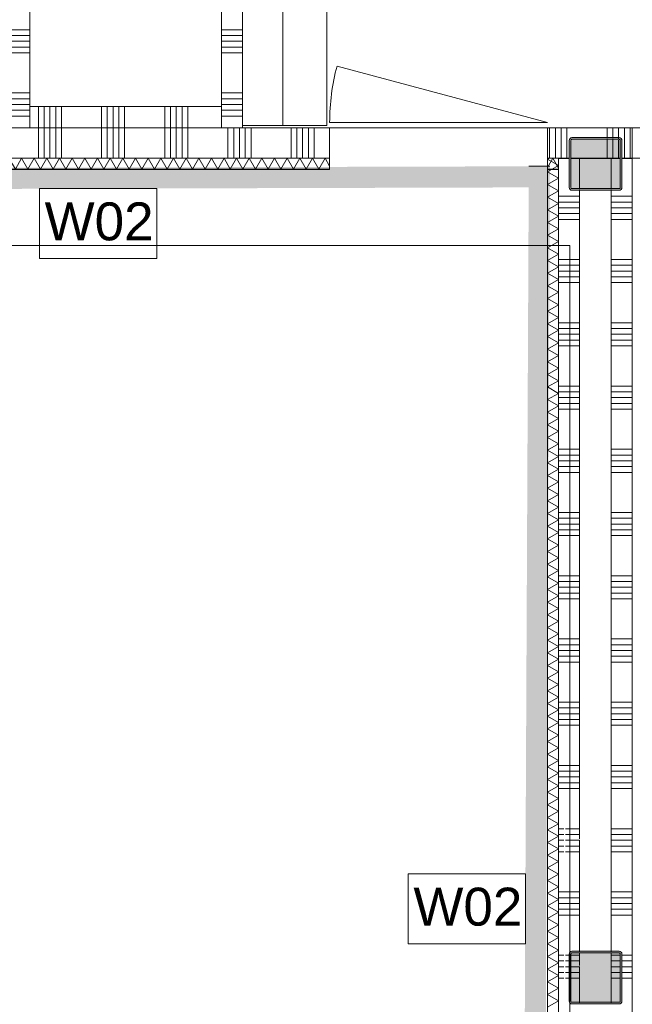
# Model space of a CAD drawing. Header units: millimetres. Extents: x -409 to 257590, y -7786 to 67330.
# Tile 82 of 210: x 55111 to 58020, y 17276 to 21947. Entities that reach past the tile are written whole.
import ezdxf

# ---------------------------------------------------------------- set-up
doc = ezdxf.new("R2010")
doc.units = ezdxf.units.MM
doc.header["$MEASUREMENT"] = 0
doc.linetypes.add('B0702', pattern=[117.37, 78.119999, -39.250001])
for name, color, linetype in [('New_22 NC Binnenwanden', 7, 'Continuous'), ('New_22 NC Binnenwanden Deuren', 7, 'Continuous'), ('New_22 NC Binnenwanden Doorsnede-arcering', 7, 'Continuous'), ('New_22 NC Binnenwanden Laagscheidingslijnen', 7, 'Continuous'), ('New_23 Vloeren', 7, 'Continuous'), ('New_72 Vaste Inrichting', 7, 'Continuous'), ('New_72 Vaste Inrichting Afdek-arcering', 7, 'Continuous'), ('New_Info Wandafwerking aanduiding', 7, 'Continuous'), ('New_Info Wandafwerking aanduiding Doorsnede-arcering', 7, 'Continuous'), ('New_Z Ruimtefuncties Zone omranding', 7, 'Continuous'), ('S-COLS-____-OTLN.RVT S', 7, 'Continuous'), ('S-COLS-____-OTLN.RVT S 2D arcering', 7, 'Continuous')]:
    doc.layers.add(name, color=color, linetype=linetype)
doc.styles.add('GENERATED_STYLE_1', font='txt')

# ---------------------------------------------------------------- blocks, each defined once
blk = doc.blocks.new('Slab_1_2', base_point=(0, 42578.3))
at = {"layer": 'New_23 Vloeren', "color": 1, "linetype": 'Continuous', "lineweight": 0, "flags": 128}
blk.add_lwpolyline([(55160, 21435), (55160, 23300), (56070, 23300), (56070, 21435)], close=True, dxfattribs=at)
blk = doc.blocks.new('*X51')
at = {"layer": 'New_22 NC Binnenwanden Doorsnede-arcering', "color": 254, "linetype": 'Continuous', "lineweight": 0, "true_color": 0xe9ebeb}
for p, q in [((54054.9, 21435), (54054.9, 21398.3)), ((54054.9, 21398.3), (54054.9, 21290)), ((54082.3, 21435), (54082.3, 21398.3)), ((54082.3, 21398.3), (54082.3, 21290)), ((54109.7, 21435), (54109.7, 21398.3)), ((54109.7, 21398.3), (54109.7, 21290)), ((54300, 21435), (54300, 21398.3)), ((54300, 21398.3), (54300, 21290)), ((54327.4, 21435), (54327.4, 21398.3)), ((54327.4, 21398.3), (54327.4, 21290)), ((54354.9, 21435), (54354.9, 21398.3)), ((54354.9, 21398.3), (54354.9, 21290)), ((54382.3, 21435), (54382.3, 21398.3)), ((54382.3, 21398.3), (54382.3, 21290)), ((54409.7, 21435), (54409.7, 21398.3)), ((54409.7, 21398.3), (54409.7, 21290)), ((54600, 21435), (54600, 21398.3)), ((54600, 21398.3), (54600, 21290)), ((54627.4, 21435), (54627.4, 21398.3)), ((54627.4, 21398.3), (54627.4, 21290)), ((54654.9, 21435), (54654.9, 21398.3)), ((54654.9, 21398.3), (54654.9, 21290)), ((54682.3, 21435), (54682.3, 21398.3)), ((54682.3, 21398.3), (54682.3, 21290)), ((54709.7, 21435), (54709.7, 21398.3)), ((54709.7, 21398.3), (54709.7, 21290)), ((54900, 21435), (54900, 21398.3)), ((54900, 21398.3), (54900, 21290)), ((54927.4, 21435), (54927.4, 21398.3)), ((54927.4, 21398.3), (54927.4, 21290)), ((54954.9, 21435), (54954.9, 21398.3)), ((54954.9, 21398.3), (54954.9, 21290)), ((54982.3, 21435), (54982.3, 21398.3)), ((54982.3, 21398.3), (54982.3, 21290)), ((55009.7, 21435), (55009.7, 21398.3)), ((55009.7, 21398.3), (55009.7, 21290)), ((55200, 21435), (55200, 21398.3)), ((55200, 21398.3), (55200, 21290)), ((55227.4, 21435), (55227.4, 21398.3)), ((55227.4, 21398.3), (55227.4, 21290)), ((55254.9, 21435), (55254.9, 21398.3)), ((55254.9, 21398.3), (55254.9, 21290)), ((55282.3, 21435), (55282.3, 21398.3)), ((55282.3, 21398.3), (55282.3, 21290)), ((55309.7, 21435), (55309.7, 21398.3)), ((55309.7, 21398.3), (55309.7, 21290)), ((55500, 21435), (55500, 21398.3)), ((55500, 21398.3), (55500, 21290)), ((55527.4, 21435), (55527.4, 21398.3)), ((55527.4, 21398.3), (55527.4, 21290)), ((55554.9, 21435), (55554.9, 21398.3)), ((55554.9, 21398.3), (55554.9, 21290)), ((55582.3, 21435), (55582.3, 21398.3)), ((55582.3, 21398.3), (55582.3, 21290)), ((55609.7, 21435), (55609.7, 21398.3)), ((55609.7, 21398.3), (55609.7, 21290)), ((55800, 21435), (55800, 21398.3)), ((55800, 21398.3), (55800, 21290)), ((55827.4, 21435), (55827.4, 21398.3)), ((55827.4, 21398.3), (55827.4, 21290)), ((55854.9, 21435), (55854.9, 21398.3)), ((55854.9, 21398.3), (55854.9, 21290)), ((55882.3, 21435), (55882.3, 21398.3)), ((55882.3, 21398.3), (55882.3, 21290)), ((55909.7, 21435), (55909.7, 21398.3)), ((55909.7, 21398.3), (55909.7, 21290)), ((56100, 21435), (56100, 21398.3)), ((56100, 21398.3), (56100, 21290)), ((56127.4, 21435), (56127.4, 21398.3)), ((56127.4, 21398.3), (56127.4, 21290)), ((56154.9, 21435), (56154.9, 21398.3)), ((56154.9, 21398.3), (56154.9, 21290)), ((56182.3, 21435), (56182.3, 21398.3)), ((56182.3, 21398.3), (56182.3, 21290)), ((56209.7, 21435), (56209.7, 21398.3)), ((56209.7, 21398.3), (56209.7, 21290)), ((56400, 21435), (56400, 21398.3)), ((56400, 21398.3), (56400, 21290)), ((56427.4, 21435), (56427.4, 21398.3)), ((56427.4, 21398.3), (56427.4, 21290)), ((56454.9, 21435), (56454.9, 21398.3)), ((56454.9, 21398.3), (56454.9, 21290)), ((56482.3, 21435), (56482.3, 21398.3)), ((56482.3, 21398.3), (56482.3, 21290)), ((56509.7, 21435), (56509.7, 21398.3)), ((56509.7, 21398.3), (56509.7, 21290))]:
    blk.add_line(p, q, dxfattribs=at)
blk = doc.blocks.new('*X52')
at = {"layer": 'New_22 NC Binnenwanden Doorsnede-arcering', "color": 254, "linetype": 'Continuous', "lineweight": 0, "true_color": 0xe9ebeb}
for p, q in [((57627.4, 21435), (57627.4, 21398.3)), ((57627.4, 21398.3), (57627.4, 21290)), ((57654.9, 21435), (57654.9, 21398.3)), ((57654.9, 21398.3), (57654.9, 21290)), ((57682.3, 21435), (57682.3, 21398.3)), ((57682.3, 21398.3), (57682.3, 21290)), ((57709.7, 21435), (57709.7, 21398.3)), ((57709.7, 21398.3), (57709.7, 21290)), ((57900, 21435), (57900, 21398.3)), ((57900, 21398.3), (57900, 21385)), ((57927.4, 21435), (57927.4, 21398.3)), ((57927.4, 21398.3), (57927.4, 21385)), ((57954.9, 21435), (57954.9, 21398.3)), ((57954.9, 21398.3), (57954.9, 21384.6)), ((57982.3, 21435), (57982.3, 21398.3)), ((57982.3, 21398.3), (57982.3, 21290)), ((58009.7, 21435), (58009.7, 21398.3)), ((58009.7, 21398.3), (58009.7, 21290))]:
    blk.add_line(p, q, dxfattribs=at)
blk = doc.blocks.new('*X54')
at = {"layer": 'New_22 NC Binnenwanden Doorsnede-arcering', "color": 254, "linetype": 'Continuous', "lineweight": 0, "true_color": 0xe9ebeb}
for p, q in [((57900, 21377), (57900, 21290)), ((57927.4, 21377), (57927.4, 21290)), ((57954.9, 21376.6), (57954.9, 21290))]:
    blk.add_line(p, q, dxfattribs=at)
blk = doc.blocks.new('D1 22')
at = {"layer": 'New_22 NC Binnenwanden Deuren', "color": 1, "linetype": 'Continuous', "lineweight": 0}
for q in [(-481.8, 267.6), (-517, 0)]:
    blk.add_line((517, 0), q, dxfattribs=at)
at = {"layer": 'New_22 NC Binnenwanden Deuren', "color": 7, "linetype": 'Continuous', "lineweight": 0}
for p, q in [((-517, -25), (-517, -139)), ((-517, -25), (-517, -139)), ((517, -25), (517, -139)), ((517, -25), (517, -139)), ((-517, -139), (-517, -170)), ((517, -139), (517, -170))]:
    blk.add_line(p, q, dxfattribs=at)
at = {"layer": 'New_22 NC Binnenwanden Deuren', "color": 1, "linetype": 'Continuous', "lineweight": 0}
blk.add_arc((517, 0), 1034, 165, 180, dxfattribs=at)
blk = doc.blocks.new('D rechthoekige opening 22_5')
at = {"layer": 'New_22 NC Binnenwanden Deuren', "color": 9, "linetype": 'B0702', "lineweight": 0}
for p, q in [((-450, 145), (450, 145)), ((-450, 0), (450, 0))]:
    blk.add_line(p, q, dxfattribs=at)
at = {"layer": 'New_22 NC Binnenwanden Deuren', "color": 7, "linetype": 'Continuous', "lineweight": 0}
for p, q in [((-450, 0), (-450, 145)), ((450, 0), (450, 145))]:
    blk.add_line(p, q, dxfattribs=at)
blk = doc.blocks.new('Wall_3_2', base_point=(33309.9, 21290))
at = {"layer": 'New_22 NC Binnenwanden', "color": 8, "linetype": 'Continuous', "lineweight": 0, "true_color": 0x778488}
for p, q in [((56583, 21435), (56583, 21321)), ((57617, 21435), (57617, 21321)), ((58020, 21435), (58020, 21290)), ((56583, 21321), (56583, 21290)), ((57617, 21321), (57617, 21290))]:
    blk.add_line(p, q, dxfattribs=at)
at = {"layer": 'New_22 NC Binnenwanden', "color": 8, "linetype": 'Continuous', "lineweight": 0, "true_color": 0x778488, "flags": 128}
for points in [[(56583, 21435), (54033.5, 21435)], [(58020, 21435), (57617, 21435)], [(54033.5, 21290), (56583, 21290)], [(57617, 21290), (57720, 21290)], [(57728, 21290), (57962, 21290)], [(57970, 21290), (58020, 21290)]]:
    blk.add_lwpolyline(points, dxfattribs=at)
at = {"layer": 'New_22 NC Binnenwanden', "color": 8, "lineweight": 0, "true_color": 0x778488}
for name in ['*X51', '*X52', '*X54']:
    blk.add_blockref(name, (0, 0), dxfattribs=at)
at = {"layer": 'New_22 NC Binnenwanden Deuren', "color": 1, "linetype": 'Continuous', "lineweight": 0, "zscale": 1000}
blk.add_blockref('D1 22', (57100, 21460), dxfattribs=at)
at = {"layer": 'New_22 NC Binnenwanden Deuren', "color": 1, "linetype": 'Continuous', "lineweight": 0, "xscale": -1, "zscale": 1000, "rotation": 180}
blk.add_blockref('D rechthoekige opening 22_5', (58470, 21435), dxfattribs=at)
blk = doc.blocks.new('*X474')
at = {"layer": 'New_22 NC Binnenwanden Doorsnede-arcering', "color": 254, "linetype": 'Continuous', "lineweight": 0, "true_color": 0xe9ebeb}
for p, q in [((54040, 21290), (54032.5, 21277.1)), ((54040, 21290), (54070, 21238)), ((54100, 21290), (54070, 21238)), ((54100, 21290), (54130.1, 21238)), ((54160.1, 21290), (54130.1, 21238)), ((54160.1, 21290), (54190.1, 21238)), ((54220.1, 21290), (54190.1, 21238)), ((54220.1, 21290), (54250.1, 21238)), ((54280.2, 21290), (54250.1, 21238)), ((54280.2, 21290), (54310.2, 21238)), ((54340.2, 21290), (54310.2, 21238)), ((54340.2, 21290), (54370.2, 21238)), ((54400.3, 21290), (54370.2, 21238)), ((54400.3, 21290), (54430.3, 21238)), ((54460.3, 21290), (54430.3, 21238)), ((54460.3, 21290), (54490.3, 21238)), ((54520.3, 21290), (54490.3, 21238)), ((54520.3, 21290), (54550.4, 21238)), ((54580.4, 21290), (54550.4, 21238)), ((54580.4, 21290), (54610.4, 21238)), ((54640.4, 21290), (54610.4, 21238)), ((54640.4, 21290), (54670.5, 21238)), ((54700.5, 21290), (54670.5, 21238)), ((54700.5, 21290), (54730.5, 21238)), ((54760.5, 21290), (54730.5, 21238)), ((54760.5, 21290), (54790.5, 21238)), ((54820.6, 21290), (54790.5, 21238)), ((54820.6, 21290), (54850.6, 21238)), ((54880.6, 21290), (54850.6, 21238)), ((54880.6, 21290), (54910.6, 21238)), ((54940.7, 21290), (54910.6, 21238)), ((54940.7, 21290), (54970.7, 21238)), ((55000.7, 21290), (54970.7, 21238)), ((55000.7, 21290), (55030.7, 21238)), ((55060.7, 21290), (55030.7, 21238)), ((55060.7, 21290), (55090.8, 21238)), ((55120.8, 21290), (55090.8, 21238)), ((55120.8, 21290), (55150.8, 21238)), ((55180.8, 21290), (55150.8, 21238)), ((55180.8, 21290), (55210.9, 21238)), ((55240.9, 21290), (55210.9, 21238)), ((55240.9, 21290), (55270.9, 21238)), ((55300.9, 21290), (55270.9, 21238)), ((55300.9, 21290), (55330.9, 21238)), ((55361, 21290), (55330.9, 21238)), ((55361, 21290), (55391, 21238)), ((55421, 21290), (55391, 21238)), ((55421, 21290), (55451, 21238)), ((55481.1, 21290), (55451, 21238)), ((55481.1, 21290), (55511.1, 21238)), ((55541.1, 21290), (55511.1, 21238)), ((55541.1, 21290), (55571.1, 21238)), ((55601.1, 21290), (55571.1, 21238)), ((55601.1, 21290), (55631.2, 21238)), ((55661.2, 21290), (55631.2, 21238)), ((55661.2, 21290), (55691.2, 21238)), ((55721.2, 21290), (55691.2, 21238)), ((55721.2, 21290), (55751.3, 21238)), ((55781.3, 21290), (55751.3, 21238)), ((55781.3, 21290), (55811.3, 21238)), ((55841.3, 21290), (55811.3, 21238)), ((55841.3, 21290), (55871.3, 21238)), ((55901.4, 21290), (55871.3, 21238)), ((55901.4, 21290), (55931.4, 21238)), ((55961.4, 21290), (55931.4, 21238)), ((55961.4, 21290), (55991.4, 21238)), ((56021.5, 21290), (55991.4, 21238)), ((56021.5, 21290), (56051.5, 21238)), ((56081.5, 21290), (56051.5, 21238)), ((56081.5, 21290), (56111.5, 21238)), ((56141.5, 21290), (56111.5, 21238)), ((56141.5, 21290), (56171.6, 21238)), ((56201.6, 21290), (56171.6, 21238)), ((56201.6, 21290), (56231.6, 21238)), ((56261.6, 21290), (56231.6, 21238)), ((56261.6, 21290), (56291.7, 21238)), ((56321.7, 21290), (56291.7, 21238)), ((56321.7, 21290), (56351.7, 21238)), ((56381.7, 21290), (56351.7, 21238)), ((56381.7, 21290), (56411.7, 21238)), ((56441.8, 21290), (56411.7, 21238)), ((56441.8, 21290), (56471.8, 21238)), ((56501.8, 21290), (56471.8, 21238)), ((56501.8, 21290), (56531.8, 21238)), ((56561.9, 21290), (56531.8, 21238)), ((56561.9, 21290), (56583, 21253.4))]:
    blk.add_line(p, q, dxfattribs=at)
blk = doc.blocks.new('*X475')
at = {"layer": 'New_22 NC Binnenwanden Doorsnede-arcering', "color": 254, "linetype": 'Continuous', "lineweight": 0, "true_color": 0xe9ebeb}
for q in [(57617, 21245.6), (57670, 21242.6)]:
    blk.add_line((57642.7, 21290), q, dxfattribs=at)
blk = doc.blocks.new('D rechthoekige opening 22_12')
at = {"layer": 'New_22 NC Binnenwanden Deuren', "color": 9, "linetype": 'Continuous', "lineweight": 0}
for p, q in [((-517, 8), (-517, 60)), ((517, 8), (517, 60)), ((-517, 7), (-517, 8)), ((517, 7), (517, 8))]:
    blk.add_line(p, q, dxfattribs=at)
blk = doc.blocks.new('Wall_104_2', base_point=(57670, 21290))
at = {"layer": 'New_22 NC Binnenwanden', "color": 8, "linetype": 'Continuous', "lineweight": 0, "true_color": 0x778488}
for p, q in [((56583, 21238), (56583, 21290)), ((57617, 21238), (57617, 21290)), ((56583, 21237), (56583, 21238)), ((57617, 21237), (57617, 21238))]:
    blk.add_line(p, q, dxfattribs=at)
at = {"layer": 'New_22 NC Binnenwanden', "color": 8, "linetype": 'Continuous', "lineweight": 0, "true_color": 0x778488, "flags": 128}
for points in [[(56583, 21290), (54032.5, 21290)], [(57670, 21290), (57617, 21290)], [(57670, 21237), (57670, 21290)], [(54032.5, 21237), (56583, 21237)], [(57617, 21237), (57670, 21237)]]:
    blk.add_lwpolyline(points, dxfattribs=at)
at = {"layer": 'New_22 NC Binnenwanden Laagscheidingslijnen', "color": 8, "linetype": 'Continuous', "lineweight": 0, "true_color": 0x778488}
for p, q in [((54032.5, 21238), (56583, 21238)), ((57617, 21238), (57670, 21238))]:
    blk.add_line(p, q, dxfattribs=at)
at = {"layer": 'New_22 NC Binnenwanden', "color": 8, "lineweight": 0, "true_color": 0x778488}
for name in ['*X474', '*X475']:
    blk.add_blockref(name, (0, 0), dxfattribs=at)
at = {"layer": 'New_22 NC Binnenwanden Deuren', "color": 1, "linetype": 'Continuous', "lineweight": 0, "zscale": 1000}
blk.add_blockref('D rechthoekige opening 22_12', (57100, 21230), dxfattribs=at)
blk = doc.blocks.new('*X542')
at = {"layer": 'New_22 NC Binnenwanden Doorsnede-arcering', "color": 254, "linetype": 'Continuous', "lineweight": 0, "true_color": 0xe9ebeb}
for p, q in [((57625.4, 21290), (57618, 21285.7)), ((57670, 21255.7), (57618, 21285.7)), ((57670, 21255.7), (57618, 21225.7)), ((57670, 21195.7), (57618, 21225.7)), ((57670, 21195.7), (57618, 21165.7)), ((57670, 21135.6), (57618, 21165.7)), ((57670, 21135.6), (57618, 21105.6)), ((57670, 21075.6), (57618, 21105.6)), ((57670, 21075.6), (57618, 21045.6)), ((57670, 21015.5), (57618, 21045.6)), ((57670, 21015.5), (57618, 20985.5)), ((57670, 20955.5), (57618, 20985.5)), ((57670, 20955.5), (57618, 20925.5)), ((57670, 20895.5), (57618, 20925.5)), ((57670, 20895.5), (57618, 20865.4)), ((57670, 20835.4), (57618, 20865.4)), ((57670, 20835.4), (57618, 20805.4)), ((57670, 20775.4), (57618, 20805.4)), ((57670, 20775.4), (57618, 20745.3)), ((57670, 20715.3), (57618, 20745.3)), ((57670, 20715.3), (57618, 20685.3)), ((57670, 20655.3), (57618, 20685.3)), ((57670, 20655.3), (57618, 20625.3)), ((57670, 20595.2), (57618, 20625.3)), ((57670, 20595.2), (57618, 20565.2)), ((57670, 20535.2), (57618, 20565.2)), ((57670, 20535.2), (57618, 20505.2)), ((57670, 20475.1), (57618, 20505.2)), ((57670, 20475.1), (57618, 20445.1)), ((57670, 20415.1), (57618, 20445.1)), ((57670, 20415.1), (57618, 20385.1)), ((57670, 20355.1), (57618, 20385.1)), ((57670, 20355.1), (57618, 20325)), ((57670, 20295), (57618, 20325)), ((57670, 20295), (57618, 20265)), ((57670, 20235), (57618, 20265)), ((57670, 20235), (57618, 20205)), ((57670, 20174.9), (57618, 20205)), ((57670, 20174.9), (57618, 20144.9)), ((57670, 20114.9), (57618, 20144.9)), ((57670, 20114.9), (57618, 20084.9)), ((57670, 20054.8), (57618, 20084.9)), ((57670, 20054.8), (57618, 20024.8)), ((57670, 19994.8), (57618, 20024.8)), ((57670, 19994.8), (57618, 19964.8)), ((57670, 19934.8), (57618, 19964.8)), ((57670, 19934.8), (57618, 19904.7)), ((57670, 19874.7), (57618, 19904.7)), ((57670, 19874.7), (57618, 19844.7)), ((57670, 19814.7), (57618, 19844.7)), ((57670, 19814.7), (57618, 19784.6)), ((57670, 19754.6), (57618, 19784.6)), ((57670, 19754.6), (57618, 19724.6)), ((57670, 19694.6), (57618, 19724.6)), ((57670, 19694.6), (57618, 19664.6)), ((57670, 19634.5), (57618, 19664.6)), ((57670, 19634.5), (57618, 19604.5)), ((57670, 19574.5), (57618, 19604.5)), ((57670, 19574.5), (57618, 19544.5)), ((57670, 19514.4), (57618, 19544.5)), ((57670, 19514.4), (57618, 19484.4)), ((57670, 19454.4), (57618, 19484.4)), ((57670, 19454.4), (57618, 19424.4)), ((57670, 19394.4), (57618, 19424.4)), ((57670, 19394.4), (57618, 19364.3)), ((57670, 19334.3), (57618, 19364.3)), ((57670, 19334.3), (57618, 19304.3)), ((57670, 19274.3), (57618, 19304.3)), ((57670, 19274.3), (57618, 19244.2)), ((57670, 19214.2), (57618, 19244.2)), ((57670, 19214.2), (57618, 19184.2)), ((57670, 19154.2), (57618, 19184.2)), ((57670, 19154.2), (57618, 19124.2)), ((57670, 19094.1), (57618, 19124.2)), ((57670, 19094.1), (57618, 19064.1)), ((57670, 19034.1), (57618, 19064.1)), ((57670, 19034.1), (57618, 19004.1)), ((57670, 18974), (57618, 19004.1)), ((57670, 18974), (57618, 18944)), ((57670, 18914), (57618, 18944)), ((57670, 18914), (57618, 18884)), ((57670, 18854), (57618, 18884)), ((57670, 18854), (57618, 18823.9)), ((57670, 18793.9), (57618, 18823.9)), ((57670, 18793.9), (57618, 18763.9)), ((57670, 18733.9), (57618, 18763.9)), ((57670, 18733.9), (57618, 18703.8)), ((57670, 18673.8), (57618, 18703.8)), ((57670, 18673.8), (57618, 18643.8)), ((57670, 18613.8), (57618, 18643.8)), ((57670, 18613.8), (57618, 18583.8)), ((57670, 18553.7), (57618, 18583.8)), ((57670, 18553.7), (57618, 18523.7)), ((57670, 18493.7), (57618, 18523.7)), ((57670, 18493.7), (57618, 18463.7)), ((57670, 18433.6), (57618, 18463.7)), ((57670, 18433.6), (57618, 18403.6)), ((57670, 18373.6), (57618, 18403.6)), ((57670, 18373.6), (57618, 18343.6)), ((57670, 18313.6), (57618, 18343.6)), ((57670, 18313.6), (57618, 18283.5)), ((57670, 18253.5), (57618, 18283.5)), ((57670, 18253.5), (57618, 18223.5)), ((57670, 18193.5), (57618, 18223.5)), ((57670, 18193.5), (57618, 18163.4)), ((57670, 18133.4), (57618, 18163.4)), ((57670, 18133.4), (57618, 18103.4)), ((57670, 18073.4), (57618, 18103.4)), ((57670, 18073.4), (57618, 18043.4)), ((57670, 18013.3), (57618, 18043.4)), ((57670, 18013.3), (57618, 17983.3)), ((57670, 17953.3), (57618, 17983.3)), ((57670, 17953.3), (57618, 17923.3)), ((57670, 17893.2), (57618, 17923.3)), ((57670, 17893.2), (57618, 17863.2)), ((57670, 17833.2), (57618, 17863.2)), ((57670, 17833.2), (57618, 17803.2)), ((57670, 17773.2), (57618, 17803.2)), ((57670, 17773.2), (57618, 17743.1)), ((57670, 17713.1), (57618, 17743.1)), ((57670, 17713.1), (57618, 17683.1)), ((57670, 17653.1), (57618, 17683.1)), ((57670, 17653.1), (57618, 17623)), ((57670, 17593), (57618, 17623)), ((57670, 17593), (57618, 17563)), ((57670, 17533), (57618, 17563)), ((57670, 17533), (57618, 17503)), ((57670, 17472.9), (57618, 17503)), ((57670, 17472.9), (57618, 17442.9)), ((57670, 17412.9), (57618, 17442.9)), ((57670, 17412.9), (57618, 17382.9)), ((57670, 17352.8), (57618, 17382.9)), ((57670, 17352.8), (57618, 17322.8)), ((57670, 17292.8), (57618, 17322.8)), ((57670, 17292.8), (57618, 17262.8))]:
    blk.add_line(p, q, dxfattribs=at)
blk = doc.blocks.new('Wall_118_2', base_point=(57670, 21290))
at = {"layer": 'New_22 NC Binnenwanden', "color": 8, "linetype": 'Continuous', "lineweight": 0, "true_color": 0x778488, "flags": 128}
for points in [[(57617, 21290), (57617, 16122)], [(57670, 21290), (57617, 21290)], [(57670, 16122), (57670, 21290)]]:
    blk.add_lwpolyline(points, dxfattribs=at)
at = {"layer": 'New_22 NC Binnenwanden Laagscheidingslijnen', "color": 8, "linetype": 'Continuous', "lineweight": 0, "true_color": 0x778488}
blk.add_line((57618, 21290), (57618, 16122), dxfattribs=at)
at = {"layer": 'New_22 NC Binnenwanden', "color": 8, "lineweight": 0, "true_color": 0x778488}
blk.add_blockref('*X542', (0, 0), dxfattribs=at)
blk = doc.blocks.new('*X861')
at = {"layer": 'New_22 NC Binnenwanden Doorsnede-arcering', "color": 254, "linetype": 'Continuous', "lineweight": 0, "true_color": 0xe9ebeb}
for p, q in [((56170, 23290.2), (56070, 23290.2)), ((56170, 23099.9), (56070, 23099.9)), ((56170, 23072.5), (56070, 23072.5)), ((56170, 23045), (56070, 23045)), ((56170, 23017.6), (56070, 23017.6)), ((56170, 22990.2), (56070, 22990.2)), ((56170, 22799.9), (56070, 22799.9)), ((56170, 22772.5), (56070, 22772.5)), ((56170, 22745), (56070, 22745)), ((56170, 22717.6), (56070, 22717.6)), ((56170, 22690.2), (56070, 22690.2)), ((56170, 22499.9), (56070, 22499.9)), ((56170, 22472.5), (56070, 22472.5)), ((56170, 22445), (56070, 22445)), ((56170, 22417.6), (56070, 22417.6)), ((56170, 22390.2), (56070, 22390.2)), ((56170, 22199.9), (56070, 22199.9)), ((56170, 22172.5), (56070, 22172.5)), ((56170, 22145), (56070, 22145)), ((56170, 22117.6), (56070, 22117.6)), ((56170, 22090.2), (56070, 22090.2)), ((56170, 21899.9), (56070, 21899.9)), ((56170, 21872.5), (56070, 21872.5)), ((56170, 21845), (56070, 21845)), ((56170, 21817.6), (56070, 21817.6)), ((56170, 21790.2), (56070, 21790.2)), ((56170, 21599.9), (56070, 21599.9)), ((56170, 21572.5), (56070, 21572.5)), ((56170, 21545), (56070, 21545)), ((56170, 21517.6), (56087.4, 21517.6)), ((56170, 21490.2), (56114.8, 21490.2))]:
    blk.add_line(p, q, dxfattribs=at)
blk = doc.blocks.new('*X862')
at = {"layer": 'New_22 NC Binnenwanden Doorsnede-arcering', "color": 254, "linetype": 'Continuous', "lineweight": 0, "true_color": 0xe9ebeb}
for p, q in [((56087.4, 21517.6), (56070, 21517.6)), ((56114.8, 21490.2), (56070, 21490.2))]:
    blk.add_line(p, q, dxfattribs=at)
blk = doc.blocks.new('Wall_204_2', base_point=(56070, 23300))
at = {"layer": 'New_22 NC Binnenwanden', "color": 8, "linetype": 'Continuous', "lineweight": 0, "true_color": 0x778488, "flags": 128}
for points in [[(56070, 23300), (56070, 21535)], [(56170, 21435), (56170, 23300)], [(56170, 21435), (56070, 21435)]]:
    blk.add_lwpolyline(points, dxfattribs=at)
at = {"layer": 'New_22 NC Binnenwanden Laagscheidingslijnen', "color": 8, "linetype": 'Continuous', "lineweight": 0, "true_color": 0x778488}
blk.add_line((56070, 21535), (56070, 21435), dxfattribs=at)
at = {"layer": 'New_22 NC Binnenwanden', "color": 8, "lineweight": 0, "true_color": 0x778488}
for name in ['*X861', '*X862']:
    blk.add_blockref(name, (0, 0), dxfattribs=at)
blk = doc.blocks.new('*X904')
at = {"layer": 'New_22 NC Binnenwanden Doorsnede-arcering', "color": 254, "linetype": 'Continuous', "lineweight": 0, "true_color": 0xe9ebeb}
for p, q in [((55160.1, 23290.3), (55060.1, 23290.3)), ((55160.1, 23100), (55060.1, 23100)), ((55160.1, 23072.6), (55060.1, 23072.6)), ((55160.1, 23045.1), (55060.1, 23045.1)), ((55160.1, 23017.7), (55060.1, 23017.7)), ((55160.1, 22990.3), (55060.1, 22990.3)), ((55160.1, 22800), (55060.1, 22800)), ((55160.1, 22772.6), (55060.1, 22772.6)), ((55160.1, 22745.1), (55060.1, 22745.1)), ((55160.1, 22717.7), (55060.1, 22717.7)), ((55160.1, 22690.3), (55060.1, 22690.3)), ((55160.1, 22500), (55060.1, 22500)), ((55160.1, 22472.6), (55060.1, 22472.6)), ((55160.1, 22445.1), (55060.1, 22445.1)), ((55160.1, 22417.7), (55060.1, 22417.7)), ((55160.1, 22390.3), (55060.1, 22390.3)), ((55160.1, 22200), (55060.1, 22200)), ((55160.1, 22172.6), (55060.1, 22172.6)), ((55160.1, 22145.1), (55060.1, 22145.1)), ((55160.1, 22117.7), (55060.1, 22117.7)), ((55160.1, 22090.3), (55060.1, 22090.3)), ((55160.1, 21900), (55060.1, 21900)), ((55160.1, 21872.6), (55060.1, 21872.6)), ((55160.1, 21845.1), (55060.1, 21845.1)), ((55160.1, 21817.7), (55060.1, 21817.7)), ((55160.1, 21790.3), (55060.1, 21790.3)), ((55160.1, 21600), (55060.1, 21600)), ((55160.1, 21572.6), (55060.1, 21572.6)), ((55160.1, 21545.1), (55060.1, 21545.1)), ((55142.8, 21517.7), (55060.1, 21517.7)), ((55115.3, 21490.3), (55060.1, 21490.3))]:
    blk.add_line(p, q, dxfattribs=at)
blk = doc.blocks.new('*X905')
at = {"layer": 'New_22 NC Binnenwanden Doorsnede-arcering', "color": 254, "linetype": 'Continuous', "lineweight": 0, "true_color": 0xe9ebeb}
for p, q in [((55160.1, 21490.3), (55115.3, 21490.3)), ((55160.1, 21517.7), (55142.8, 21517.7))]:
    blk.add_line(p, q, dxfattribs=at)
blk = doc.blocks.new('Wall_224_2', base_point=(55060.1, 23300))
at = {"layer": 'New_22 NC Binnenwanden', "color": 8, "linetype": 'Continuous', "lineweight": 0, "true_color": 0x778488, "flags": 128}
for points in [[(55060.1, 23300), (55060.1, 21435)], [(55160.1, 21535), (55160.1, 23300)], [(55060.1, 21435), (55160.1, 21435)]]:
    blk.add_lwpolyline(points, dxfattribs=at)
at = {"layer": 'New_22 NC Binnenwanden Laagscheidingslijnen', "color": 8, "linetype": 'Continuous', "lineweight": 0, "true_color": 0x778488}
blk.add_line((55160.1, 21535), (55160.1, 21435), dxfattribs=at)
at = {"layer": 'New_22 NC Binnenwanden', "color": 8, "lineweight": 0, "true_color": 0x778488}
for name in ['*X904', '*X905']:
    blk.add_blockref(name, (0, 0), dxfattribs=at)
blk = doc.blocks.new('*X996')
at = {"layer": 'New_22 NC Binnenwanden Doorsnede-arcering', "color": 254, "linetype": 'Continuous', "lineweight": 0, "true_color": 0xe9ebeb}
for p, q in [((57920, 21109.7), (58020, 21109.7)), ((57920, 21082.3), (58020, 21082.3)), ((57920, 21054.9), (58020, 21054.9)), ((57920, 21027.4), (58020, 21027.4)), ((57920, 21000), (58020, 21000)), ((57920, 20809.7), (58020, 20809.7)), ((57920, 20782.3), (58020, 20782.3)), ((57920, 20754.9), (58020, 20754.9)), ((57920, 20727.4), (58020, 20727.4)), ((57920, 20700), (58020, 20700)), ((57920, 20509.7), (58020, 20509.7)), ((57920, 20482.3), (58020, 20482.3)), ((57920, 20454.9), (58020, 20454.9)), ((57920, 20427.4), (58020, 20427.4)), ((57920, 20400), (58020, 20400)), ((57920, 20209.7), (58020, 20209.7)), ((57920, 20182.3), (58020, 20182.3)), ((57920, 20154.9), (58020, 20154.9)), ((57920, 20127.4), (58020, 20127.4)), ((57920, 20100), (58020, 20100)), ((57920, 19909.7), (58020, 19909.7)), ((57920, 19882.3), (58020, 19882.3)), ((57920, 19854.9), (58020, 19854.9)), ((57920, 19827.4), (58020, 19827.4)), ((57920, 19800), (58020, 19800)), ((57920, 19609.7), (58020, 19609.7)), ((57920, 19582.3), (58020, 19582.3)), ((57920, 19554.9), (58020, 19554.9)), ((57920, 19527.4), (58020, 19527.4)), ((57920, 19500), (58020, 19500)), ((57920, 19309.7), (58020, 19309.7)), ((57920, 19282.3), (58020, 19282.3)), ((57920, 19254.9), (58020, 19254.9)), ((57920, 19227.4), (58020, 19227.4)), ((57920, 19200), (58020, 19200)), ((57920, 19009.7), (58020, 19009.7)), ((57920, 18982.3), (58020, 18982.3)), ((57920, 18954.9), (58020, 18954.9)), ((57920, 18927.4), (58020, 18927.4)), ((57920, 18900), (58020, 18900)), ((57920, 18709.7), (58020, 18709.7)), ((57920, 18682.3), (58020, 18682.3)), ((57920, 18654.9), (58020, 18654.9)), ((57920, 18627.4), (58020, 18627.4)), ((57920, 18600), (58020, 18600)), ((57920, 18409.7), (58020, 18409.7)), ((57920, 18382.3), (58020, 18382.3)), ((57920, 18354.9), (58020, 18354.9)), ((57920, 18327.4), (58020, 18327.4)), ((57920, 18300), (58020, 18300)), ((57920, 18109.7), (58020, 18109.7)), ((57920, 18082.3), (58020, 18082.3)), ((57920, 18054.9), (58020, 18054.9)), ((57920, 18027.4), (58020, 18027.4)), ((57920, 18000), (58020, 18000)), ((57920, 17809.7), (58020, 17809.7)), ((57920, 17782.3), (58020, 17782.3)), ((57920, 17754.9), (58020, 17754.9)), ((57920, 17727.4), (58020, 17727.4)), ((57920, 17700), (58020, 17700)), ((57969.7, 17509.7), (58020, 17509.7)), ((57970, 17482.3), (58020, 17482.3)), ((57970, 17454.9), (58020, 17454.9)), ((57970, 17427.4), (58020, 17427.4)), ((57970, 17400), (58020, 17400))]:
    blk.add_line(p, q, dxfattribs=at)
blk = doc.blocks.new('*X997')
at = {"layer": 'New_22 NC Binnenwanden Doorsnede-arcering', "color": 254, "linetype": 'Continuous', "lineweight": 0, "true_color": 0xe9ebeb}
for p, q in [((57920, 17509.7), (57961.7, 17509.7)), ((57920, 17482.3), (57962, 17482.3)), ((57920, 17454.9), (57962, 17454.9)), ((57920, 17427.4), (57962, 17427.4)), ((57920, 17400), (57962, 17400))]:
    blk.add_line(p, q, dxfattribs=at)
blk = doc.blocks.new('*X1002')
at = {"layer": 'New_22 NC Binnenwanden Doorsnede-arcering', "color": 254, "linetype": 'Continuous', "lineweight": 0, "true_color": 0xe9ebeb}
for p, q in [((57670, 21109.7), (57770, 21109.7)), ((57670, 21082.3), (57770, 21082.3)), ((57670, 21054.9), (57770, 21054.9)), ((57670, 21027.4), (57770, 21027.4)), ((57670, 21000), (57770, 21000)), ((57670, 20809.7), (57770, 20809.7)), ((57670, 20782.3), (57770, 20782.3)), ((57670, 20754.9), (57770, 20754.9)), ((57670, 20727.4), (57770, 20727.4)), ((57670, 20700), (57770, 20700)), ((57670, 20509.7), (57770, 20509.7)), ((57670, 20482.3), (57770, 20482.3)), ((57670, 20454.9), (57770, 20454.9)), ((57670, 20427.4), (57770, 20427.4)), ((57670, 20400), (57770, 20400)), ((57670, 20209.7), (57770, 20209.7)), ((57670, 20182.3), (57770, 20182.3)), ((57670, 20154.9), (57770, 20154.9)), ((57670, 20127.4), (57770, 20127.4)), ((57670, 20100), (57770, 20100)), ((57670, 19909.7), (57770, 19909.7)), ((57670, 19882.3), (57770, 19882.3)), ((57670, 19854.9), (57770, 19854.9)), ((57670, 19827.4), (57770, 19827.4)), ((57670, 19800), (57770, 19800)), ((57670, 19609.7), (57770, 19609.7)), ((57670, 19582.3), (57770, 19582.3)), ((57670, 19554.9), (57770, 19554.9)), ((57670, 19527.4), (57770, 19527.4)), ((57670, 19500), (57770, 19500)), ((57670, 19309.7), (57770, 19309.7)), ((57670, 19282.3), (57770, 19282.3)), ((57670, 19254.9), (57770, 19254.9)), ((57670, 19227.4), (57770, 19227.4)), ((57670, 19200), (57770, 19200)), ((57670, 19009.7), (57770, 19009.7)), ((57670, 18982.3), (57770, 18982.3)), ((57670, 18954.9), (57770, 18954.9)), ((57670, 18927.4), (57770, 18927.4)), ((57670, 18900), (57770, 18900)), ((57670, 18709.7), (57770, 18709.7)), ((57670, 18682.3), (57770, 18682.3)), ((57670, 18654.9), (57770, 18654.9)), ((57670, 18627.4), (57770, 18627.4)), ((57670, 18600), (57770, 18600)), ((57670, 18409.7), (57770, 18409.7)), ((57670, 18382.3), (57770, 18382.3)), ((57670, 18354.9), (57770, 18354.9)), ((57670, 18327.4), (57770, 18327.4)), ((57670, 18300), (57770, 18300)), ((57670, 18109.7), (57695, 18109.7)), ((57670, 18082.3), (57695, 18082.3)), ((57703.5, 18109.7), (57770, 18109.7)), ((57703.5, 18082.3), (57770, 18082.3)), ((57670, 18054.9), (57695, 18054.9)), ((57703.5, 18054.9), (57770, 18054.9)), ((57670, 18027.4), (57695, 18027.4)), ((57670, 18000), (57695, 18000)), ((57703.5, 18027.4), (57770, 18027.4)), ((57703.5, 18000), (57770, 18000)), ((57670, 17809.7), (57770, 17809.7)), ((57670, 17782.3), (57770, 17782.3)), ((57670, 17754.9), (57770, 17754.9)), ((57670, 17727.4), (57770, 17727.4)), ((57670, 17700), (57770, 17700)), ((57670, 17509.7), (57695, 17509.7)), ((57670, 17482.3), (57695, 17482.3)), ((57703.5, 17509.7), (57720.3, 17509.7)), ((57703.5, 17482.3), (57720, 17482.3)), ((57670, 17454.9), (57695, 17454.9)), ((57670, 17427.4), (57695, 17427.4)), ((57703.5, 17454.9), (57720, 17454.9)), ((57703.5, 17427.4), (57720, 17427.4)), ((57670, 17400), (57695, 17400)), ((57703.5, 17400), (57720, 17400))]:
    blk.add_line(p, q, dxfattribs=at)
blk = doc.blocks.new('*X1005')
at = {"layer": 'New_22 NC Binnenwanden Doorsnede-arcering', "color": 254, "linetype": 'Continuous', "lineweight": 0, "true_color": 0xe9ebeb}
for p, q in [((57728, 17454.9), (57770, 17454.9)), ((57728, 17427.4), (57770, 17427.4)), ((57728, 17400), (57770, 17400))]:
    blk.add_line(p, q, dxfattribs=at)
blk = doc.blocks.new('*X1006')
at = {"layer": 'New_22 NC Binnenwanden Doorsnede-arcering', "color": 254, "linetype": 'Continuous', "lineweight": 0, "true_color": 0xe9ebeb}
for p, q in [((57728, 17482.3), (57770, 17482.3)), ((57728.3, 17509.7), (57770, 17509.7))]:
    blk.add_line(p, q, dxfattribs=at)
blk = doc.blocks.new('Wall_247_2', base_point=(57845, 325))
at = {"layer": 'New_22 NC Binnenwanden', "color": 8, "linetype": 'Continuous', "lineweight": 0, "true_color": 0x778488, "flags": 128}
for points in [[(57720, 21289), (57670, 21289)], [(57670, 21289), (57670, 16122)], [(57770, 21289), (57728, 21289)], [(57920, 21289), (57770, 21289)], [(57962, 21289), (57920, 21289)], [(58020, 21289), (57970, 21289)], [(58020, 8500.9), (58020, 21289)]]:
    blk.add_lwpolyline(points, dxfattribs=at)
at = {"layer": 'New_22 NC Binnenwanden Laagscheidingslijnen', "color": 8, "linetype": 'Continuous', "lineweight": 0, "true_color": 0x778488}
for p, q in [((57770, 21289), (57770, 21143)), ((57920, 21143), (57920, 21289)), ((57770, 21135), (57770, 18060.7)), ((57920, 17525), (57920, 21135)), ((57770, 18055.3), (57770, 17525)), ((57770, 17517), (57770, 17460.8)), ((57920, 17283), (57920, 17517)), ((57770, 17455.2), (57770, 17283))]:
    blk.add_line(p, q, dxfattribs=at)
at = {"layer": 'New_22 NC Binnenwanden', "color": 8, "lineweight": 0, "true_color": 0x778488}
for name in ['*X1002', '*X996', '*X1006', '*X997', '*X1005']:
    blk.add_blockref(name, (0, 0), dxfattribs=at)
blk = doc.blocks.new('Slab_27_2', base_point=(56570.2, 21445.1))
at = {"layer": 'New_72 Vaste Inrichting Afdek-arcering', "linetype": 'Continuous', "lineweight": 0, "true_color": 0x000000}
h = blk.add_hatch(dxfattribs=at)
h.set_pattern_fill('920_Lijnen_horz_150_0002', color=18, style=0, pattern_type=2)
h.set_pattern_definition([(90, (56360.14, 20964.92), (218.032, 0), [])])
h.paths.add_polyline_path([(56570.2, 21445.1), (56570.2, 24640), (56169.2, 24640), (56170, 21444.8)])
at = {"layer": 'New_72 Vaste Inrichting', "color": 1, "linetype": 'Continuous', "lineweight": 0, "flags": 128}
blk.add_lwpolyline([(56570.2, 21445.1), (56170, 21444.8), (56169.2, 24640), (56570.2, 24640)], close=True, dxfattribs=at)
blk = doc.blocks.new('*X1454')
at = {"layer": 'New_22 NC Binnenwanden Doorsnede-arcering', "color": 254, "linetype": 'Continuous', "lineweight": 0, "true_color": 0xe9ebeb}
for p, q in [((55200, 21535), (55200, 21435)), ((55227.4, 21535), (55227.4, 21435)), ((55254.9, 21535), (55254.9, 21435)), ((55282.3, 21535), (55282.3, 21435)), ((55309.7, 21535), (55309.7, 21435)), ((55500, 21535), (55500, 21435)), ((55527.4, 21535), (55527.4, 21435)), ((55554.9, 21535), (55554.9, 21435)), ((55582.3, 21535), (55582.3, 21435)), ((55609.7, 21535), (55609.7, 21435)), ((55800, 21535), (55800, 21435)), ((55827.4, 21535), (55827.4, 21435)), ((55854.9, 21535), (55854.9, 21435)), ((55882.3, 21535), (55882.3, 21435)), ((55909.7, 21535), (55909.7, 21435))]:
    blk.add_line(p, q, dxfattribs=at)
blk = doc.blocks.new('Wall_347_2', base_point=(56070, 21435))
at = {"layer": 'New_22 NC Binnenwanden', "color": 8, "linetype": 'Continuous', "lineweight": 0, "true_color": 0x778488, "flags": 128}
for points in [[(56070, 21535), (55160.1, 21535)], [(55160.1, 21435), (56070, 21435)]]:
    blk.add_lwpolyline(points, dxfattribs=at)
at = {"layer": 'New_22 NC Binnenwanden Laagscheidingslijnen', "color": 8, "linetype": 'Continuous', "lineweight": 0, "true_color": 0x778488}
for p, q in [((55160.1, 21535), (55160.1, 21435)), ((56070, 21535), (56070, 21435))]:
    blk.add_line(p, q, dxfattribs=at)
at = {"layer": 'New_22 NC Binnenwanden', "color": 8, "lineweight": 0, "true_color": 0x778488}
blk.add_blockref('*X1454', (0, 0), dxfattribs=at)
blk = doc.blocks.new('Column 174[1]_2', base_point=(0.5, 3))
at = {"layer": 'S-COLS-____-OTLN.RVT S 2D arcering', "linetype": 'Continuous', "lineweight": 0, "true_color": 0x778488}
h = blk.add_hatch(color=8, dxfattribs=at)
h.paths.add_polyline_path([(57720.5, 21151), (57721.5, 21146), (57724.3, 21141.8), (57728.5, 21138.9), (57733.5, 21138), (57957.5, 21138), (57962.5, 21138.9), (57966.7, 21141.8), (57969.5, 21146), (57970.5, 21151), (57970.5, 21375), (57969.5, 21379.9), (57966.7, 21384.1), (57962.5, 21387), (57957.5, 21388), (57733.5, 21388), (57728.5, 21387), (57724.3, 21384.1), (57721.5, 21379.9), (57720.5, 21375)])
h.paths.add_polyline_path([(57957.5, 21146), (57733.5, 21146), (57731.6, 21146.3), (57730, 21147.4), (57728.9, 21149), (57728.5, 21151), (57728.5, 21375), (57728.9, 21376.9), (57730, 21378.5), (57731.6, 21379.6), (57733.5, 21380), (57957.5, 21380), (57959.4, 21379.6), (57961.1, 21378.5), (57962.1, 21376.9), (57962.5, 21375), (57962.5, 21151), (57962.1, 21149), (57961.1, 21147.4), (57959.4, 21146.3)], flags=0)
blk.add_hatch(color=8, dxfattribs=at).paths.add_polyline_path([(57957.5, 21380), (57733.5, 21380), (57731.6, 21379.6), (57730, 21378.5), (57728.9, 21376.9), (57728.5, 21375), (57728.5, 21151), (57728.9, 21149), (57730, 21147.4), (57731.6, 21146.3), (57733.5, 21146), (57957.5, 21146), (57959.4, 21146.3), (57961.1, 21147.4), (57962.1, 21149), (57962.5, 21151), (57962.5, 21375), (57962.1, 21376.9), (57961.1, 21378.5), (57959.4, 21379.6)])
at = {"layer": 'S-COLS-____-OTLN.RVT S', "color": 1, "linetype": 'Continuous', "lineweight": 0}
for p, q in [((57721.5, 21379.9), (57720.5, 21375)), ((57720.5, 21375), (57720.5, 21151)), ((57724.3, 21384.1), (57721.5, 21379.9)), ((57728.5, 21387), (57724.3, 21384.1)), ((57733.5, 21388), (57728.5, 21387)), ((57728.5, 21375), (57728.9, 21376.9)), ((57728.5, 21151), (57728.5, 21375)), ((57728.9, 21376.9), (57730, 21378.5)), ((57730, 21378.5), (57731.6, 21379.6)), ((57731.6, 21379.6), (57733.5, 21380)), ((57957.5, 21388), (57733.5, 21388)), ((57733.5, 21380), (57957.5, 21380)), ((57962.5, 21387), (57957.5, 21388)), ((57957.5, 21380), (57959.4, 21379.6)), ((57959.4, 21379.6), (57961.1, 21378.5)), ((57961.1, 21378.5), (57962.1, 21376.9)), ((57962.1, 21376.9), (57962.5, 21375)), ((57966.7, 21384.1), (57962.5, 21387)), ((57962.5, 21375), (57962.5, 21151)), ((57969.5, 21379.9), (57966.7, 21384.1)), ((57970.5, 21375), (57969.5, 21379.9)), ((57970.5, 21151), (57970.5, 21375)), ((57720.5, 21151), (57721.5, 21146)), ((57721.5, 21146), (57724.3, 21141.8)), ((57724.3, 21141.8), (57728.5, 21138.9)), ((57728.9, 21149), (57728.5, 21151)), ((57728.5, 21138.9), (57733.5, 21138)), ((57730, 21147.4), (57728.9, 21149)), ((57731.6, 21146.3), (57730, 21147.4)), ((57733.5, 21146), (57731.6, 21146.3)), ((57957.5, 21146), (57733.5, 21146)), ((57733.5, 21138), (57957.5, 21138)), ((57959.4, 21146.3), (57957.5, 21146)), ((57957.5, 21138), (57962.5, 21138.9)), ((57961.1, 21147.4), (57959.4, 21146.3)), ((57962.1, 21149), (57961.1, 21147.4)), ((57962.5, 21151), (57962.1, 21149)), ((57962.5, 21138.9), (57966.7, 21141.8)), ((57966.7, 21141.8), (57969.5, 21146)), ((57969.5, 21146), (57970.5, 21151))]:
    blk.add_line(p, q, dxfattribs=at)
blk = doc.blocks.new('Column 390[73]_2', base_point=(0.5, 3))
at = {"layer": 'S-COLS-____-OTLN.RVT S 2D arcering', "linetype": 'Continuous', "lineweight": 0, "true_color": 0x778488}
h = blk.add_hatch(color=8, dxfattribs=at)
h.paths.add_polyline_path([(57720.5, 17291), (57721.5, 17286), (57724.3, 17281.8), (57728.5, 17278.9), (57733.5, 17278), (57957.5, 17278), (57962.5, 17278.9), (57966.7, 17281.8), (57969.5, 17286), (57970.5, 17291), (57970.5, 17515), (57969.5, 17519.9), (57966.7, 17524.1), (57962.5, 17527), (57957.5, 17528), (57733.5, 17528), (57728.5, 17527), (57724.3, 17524.1), (57721.5, 17519.9), (57720.5, 17515)])
h.paths.add_polyline_path([(57957.5, 17286), (57733.5, 17286), (57731.6, 17286.3), (57730, 17287.4), (57728.9, 17289), (57728.5, 17291), (57728.5, 17515), (57728.9, 17516.9), (57730, 17518.5), (57731.6, 17519.6), (57733.5, 17520), (57957.5, 17520), (57959.4, 17519.6), (57961.1, 17518.5), (57962.1, 17516.9), (57962.5, 17515), (57962.5, 17291), (57962.1, 17289), (57961.1, 17287.4), (57959.4, 17286.3)], flags=0)
blk.add_hatch(color=8, dxfattribs=at).paths.add_polyline_path([(57957.5, 17520), (57733.5, 17520), (57731.6, 17519.6), (57730, 17518.5), (57728.9, 17516.9), (57728.5, 17515), (57728.5, 17291), (57728.9, 17289), (57730, 17287.4), (57731.6, 17286.3), (57733.5, 17286), (57957.5, 17286), (57959.4, 17286.3), (57961.1, 17287.4), (57962.1, 17289), (57962.5, 17291), (57962.5, 17515), (57962.1, 17516.9), (57961.1, 17518.5), (57959.4, 17519.6)])
at = {"layer": 'S-COLS-____-OTLN.RVT S', "color": 1, "linetype": 'Continuous', "lineweight": 0}
for p, q in [((57721.5, 17519.9), (57720.5, 17515)), ((57724.3, 17524.1), (57721.5, 17519.9)), ((57728.5, 17527), (57724.3, 17524.1)), ((57733.5, 17528), (57728.5, 17527)), ((57728.5, 17515), (57728.9, 17516.9)), ((57728.9, 17516.9), (57730, 17518.5)), ((57730, 17518.5), (57731.6, 17519.6)), ((57731.6, 17519.6), (57733.5, 17520)), ((57957.5, 17528), (57733.5, 17528)), ((57733.5, 17520), (57957.5, 17520)), ((57962.5, 17527), (57957.5, 17528)), ((57957.5, 17520), (57959.4, 17519.6)), ((57959.4, 17519.6), (57961.1, 17518.5)), ((57961.1, 17518.5), (57962.1, 17516.9)), ((57962.1, 17516.9), (57962.5, 17515)), ((57966.7, 17524.1), (57962.5, 17527)), ((57969.5, 17519.9), (57966.7, 17524.1)), ((57970.5, 17515), (57969.5, 17519.9)), ((57720.5, 17515), (57720.5, 17291)), ((57728.5, 17291), (57728.5, 17515)), ((57962.5, 17515), (57962.5, 17291)), ((57970.5, 17291), (57970.5, 17515)), ((57720.5, 17291), (57721.5, 17286)), ((57721.5, 17286), (57724.3, 17281.8)), ((57728.9, 17289), (57728.5, 17291)), ((57730, 17287.4), (57728.9, 17289)), ((57731.6, 17286.3), (57730, 17287.4)), ((57733.5, 17286), (57731.6, 17286.3)), ((57957.5, 17286), (57733.5, 17286)), ((57959.4, 17286.3), (57957.5, 17286)), ((57961.1, 17287.4), (57959.4, 17286.3)), ((57962.1, 17289), (57961.1, 17287.4)), ((57962.5, 17291), (57962.1, 17289)), ((57966.7, 17281.8), (57969.5, 17286)), ((57969.5, 17286), (57970.5, 17291)), ((57724.3, 17281.8), (57728.5, 17278.9)), ((57728.5, 17278.9), (57733.5, 17278)), ((57733.5, 17278), (57957.5, 17278)), ((57957.5, 17278), (57962.5, 17278.9)), ((57962.5, 17278.9), (57966.7, 17281.8))]:
    blk.add_line(p, q, dxfattribs=at)
blk = doc.blocks.new('Wall_525_2', base_point=(57518.3, 8500))
at = {"layer": 'New_Info Wandafwerking aanduiding Doorsnede-arcering', "linetype": 'Continuous', "lineweight": 0, "true_color": 0x552178}
for points in [[(57528.1, 21151.9), (57628.1, 21152.1), (57628.6, 21252.1)], [(57528.6, 21251.9), (57528.1, 21151.9), (57628.6, 21252.1)], [(57528.1, 21151.9), (57468.3, 8500.2), (57568.3, 8499.8), (57628.1, 21152.1)]]:
    blk.add_hatch(color=187, dxfattribs=at).paths.add_polyline_path(points)
at = {"layer": 'New_Info Wandafwerking aanduiding', "color": 9, "linetype": 'Continuous', "lineweight": 0, "flags": 128}
blk.add_lwpolyline([(57628.6, 21252.1), (57528.6, 21251.9)], dxfattribs=at)
blk = doc.blocks.new('Wall_526_2', base_point=(57578.3, 21202))
at = {"layer": 'New_Info Wandafwerking aanduiding Doorsnede-arcering', "linetype": 'Continuous', "lineweight": 0, "true_color": 0x552178}
blk.add_hatch(color=187, dxfattribs=at).paths.add_polyline_path([(57528.6, 21251.9), (45936.5, 21219.1), (45936.2, 21119.1), (57528.1, 21151.9)])

msp = doc.modelspace()

# ---------------------------------------------------------------- linework, layer by layer
at = {"layer": 'New_Info Wandafwerking aanduiding', "color": 9, "linetype": 'Continuous', "lineweight": 0, "flags": 128}
for points in [[(55205, 21146.9), (55761.9, 21146.9), (55761.9, 20814), (55205, 20814)], [(56955.8, 17895.8), (57512.7, 17895.8), (57512.7, 17563), (56955.8, 17563)]]:
    msp.add_lwpolyline(points, close=True, dxfattribs=at)
at = {"layer": 'New_Z Ruimtefuncties Zone omranding', "color": 142, "linetype": 'Continuous', "lineweight": 0, "true_color": 0x0ca2d3, "flags": 128}
for points in [[(55160.1, 24770), (56170, 24770), (56170, 21435), (59980, 21435), (59980, 26040.1), (58010, 26040.1), (55160.1, 26040.1)], [(58020, 17651.3), (58020, 15251.3), (59980, 15251.3), (59980, 21290), (58020, 21290)], [(45838, -89.1), (57723, -88.7), (57723, 20876.3), (45838, 20876.3), (45838, 19923.2), (45838, 18288.7)]]:
    msp.add_lwpolyline(points, close=True, dxfattribs=at)

# ---------------------------------------------------------------- block references
at = {"layer": 'New_22 NC Binnenwanden', "color": 8, "lineweight": 0, "true_color": 0x778488}
for name, p in [('Wall_224_2', (55060.1, 23300)), ('Wall_204_2', (56070, 23300)), ('Wall_3_2', (33309.9, 21290)), ('Wall_347_2', (56070, 21435)), ('Wall_104_2', (57670, 21290)), ('Wall_118_2', (57670, 21290)), ('Wall_247_2', (57845, 325))]:
    msp.add_blockref(name, p, dxfattribs=at)
at = {"layer": 'New_23 Vloeren', "color": 1, "linetype": 'Continuous', "lineweight": 0}
msp.add_blockref('Slab_1_2', (0, 42578.3), dxfattribs=at)
at = {"layer": 'New_72 Vaste Inrichting', "color": 1, "linetype": 'Continuous', "lineweight": 0}
msp.add_blockref('Slab_27_2', (56570.2, 21445.1), dxfattribs=at)
at = {"layer": 'New_Info Wandafwerking aanduiding', "color": 1, "lineweight": 0}
for name, p in [('Wall_526_2', (57578.3, 21202)), ('Wall_525_2', (57518.3, 8500))]:
    msp.add_blockref(name, p, dxfattribs=at)
at = {"layer": 'S-COLS-____-OTLN.RVT S', "color": 1, "linetype": 'Continuous', "lineweight": 0}
for name in ['Column 174[1]_2', 'Column 390[73]_2']:
    msp.add_blockref(name, (0.5, 3), dxfattribs=at)

# ---------------------------------------------------------------- texts
at = {"layer": 'New_Info Wandafwerking aanduiding', "color": 2, "linetype": 'Continuous', "lineweight": 0, "char_height": 180, "attachment_point": 1, "style": 'GENERATED_STYLE_1'}
for insert in [(55230, 21080.7), (56980.8, 17829.7)]:
    msp.add_mtext('\\A1;{\\pql;\\fArial|b0|i0|c0|p38;W02}', dxfattribs=dict(at, insert=insert))

doc.saveas('drawing.dxf')
